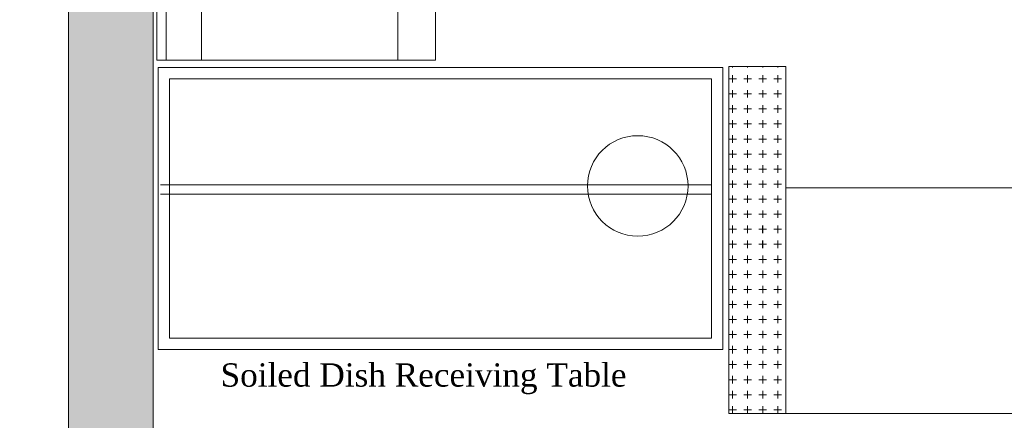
# Model space of a CAD drawing. Extents: x 3940905 to 4145695, y 925352 to 1109797.
# Tile 26 of 256: x 3945967 to 3948583, y 1098746 to 1099811. Entities that reach past the tile are written whole.
import ezdxf

# ---------------------------------------------------------------- set-up
doc = ezdxf.new("R2010")
doc.units = 0
doc.header["$LTSCALE"] = 750
doc.header["$MEASUREMENT"] = 0
for name, color, linetype, lineweight in [('CKD Equipments', 252, 'CONTINUOUS', 0), ('HATCH', 7, 'CONTINUOUS', 0), ('wall', 7, 'CONTINUOUS', 25)]:
    doc.layers.add(name, color=color, linetype=linetype, lineweight=lineweight)
doc.layers.add('S-Hatch_8', color=7, linetype='CONTINUOUS')
doc.layers.add('TEXT', color=7, linetype='CONTINUOUS')
doc.styles.add('TXT1', font='times.ttf')

msp = doc.modelspace()

# ---------------------------------------------------------------- hatches: boundary and pattern name
at = {"layer": 'HATCH'}
h = msp.add_hatch(color=8, dxfattribs=at)
h.dxf.hatch_style = 1
h.paths.add_polyline_path([(3958692, 1101902.6), (3946097, 1101902.6), (3946097, 1087857.6), (3945967, 1087857.6), (3945967, 1073894.6), (3946130, 1073894.6), (3946130, 1067370.5), (3946587, 1067370.5), (3946587, 1071944.6), (3946587, 1074057.6), (3946197, 1074057.6), (3946197, 1087627.6), (3946322, 1087627.6), (3946322, 1101672.6), (3958692, 1101672.6)])

# ---------------------------------------------------------------- linework, layer by layer
at = {"layer": 'CKD Equipments', "color": 252, "true_color": 0x989898}
for p, q in [((3946331.1, 1100909.3), (3946331.1, 1099702.9)), ((3946356.3, 1099702.9), (3946356.3, 1100909.3)), ((3946450.2, 1099702.9), (3946450.2, 1100909.3)), ((3946971.2, 1099702.9), (3946971.2, 1100909.3)), ((3947071.5, 1099702.9), (3947071.5, 1100909.3)), ((3946331.1, 1099702.9), (3947071.5, 1099702.9)), ((3946331.4, 1099702.9), (3946356.3, 1099702.9)), ((3947834.7, 1099683.5), (3946334.7, 1099683.5)), ((3946334.7, 1099683.5), (3946334.7, 1098933.5)), ((3946356.1, 1099702.9), (3946450.2, 1099702.9)), ((3947071.5, 1099702.9), (3946971.2, 1099702.9)), ((3947834.7, 1098933.5), (3947834.7, 1099683.5)), ((3947804.7, 1099653.5), (3946364.7, 1099653.5)), ((3946364.7, 1099653.5), (3946364.7, 1098963.6)), ((3947804.7, 1098963.6), (3947804.7, 1099653.5)), ((3947804.7, 1099372.1), (3946340.8, 1099372.1)), ((3948002.1, 1099363.5), (3948929, 1099363.5)), ((3948002.1, 1098763.6), (3948002.1, 1099363.5)), ((3948002.1, 1099363.5), (3948002.1, 1099363.5)), ((3948002.1, 1099363.5), (3948929, 1099363.5)), ((3947804.7, 1099347.2), (3946340.8, 1099347.2)), ((3946364.7, 1098963.6), (3947804.7, 1098963.6)), ((3946334.7, 1098933.5), (3947834.7, 1098933.5)), ((3948929, 1098763.6), (3948002.1, 1098763.6))]:
    msp.add_line(p, q, dxfattribs=at)
at = {"layer": 'CKD Equipments'}
for p, q in [((3947851, 1099686.1), (3948002.1, 1099686.1)), ((3947851, 1098763.6), (3947851, 1099686.1)), ((3948002.1, 1099686.1), (3948002.1, 1098763.6)), ((3948002.1, 1098763.6), (3947851, 1098763.6))]:
    msp.add_line(p, q, dxfattribs=at)
at = {"layer": 'CKD Equipments', "color": 252, "linetype": 'Continuous'}
for p, q in [((3947861, 1099683.6), (3947861, 1099686.1)), ((3947901, 1099683.6), (3947901, 1099686.1)), ((3947941, 1099683.6), (3947941, 1099686.1)), ((3947981, 1099683.6), (3947981, 1099686.1)), ((3947851, 1099653.6), (3947871, 1099653.6)), ((3947861, 1099643.6), (3947861, 1099663.6)), ((3947891, 1099653.6), (3947911, 1099653.6)), ((3947901, 1099643.6), (3947901, 1099663.6)), ((3947931, 1099653.6), (3947951, 1099653.6)), ((3947941, 1099643.6), (3947941, 1099663.6)), ((3947971, 1099653.6), (3947991, 1099653.6)), ((3947981, 1099643.6), (3947981, 1099663.6)), ((3947851, 1099613.6), (3947871, 1099613.6)), ((3947861, 1099603.6), (3947861, 1099623.6)), ((3947891, 1099613.6), (3947911, 1099613.6)), ((3947901, 1099603.6), (3947901, 1099623.6)), ((3947931, 1099613.6), (3947951, 1099613.6)), ((3947941, 1099603.6), (3947941, 1099623.6)), ((3947971, 1099613.6), (3947991, 1099613.6)), ((3947981, 1099603.6), (3947981, 1099623.6)), ((3947851, 1099573.6), (3947871, 1099573.6)), ((3947861, 1099563.6), (3947861, 1099583.6)), ((3947891, 1099573.6), (3947911, 1099573.6)), ((3947901, 1099563.6), (3947901, 1099583.6)), ((3947931, 1099573.6), (3947951, 1099573.6)), ((3947941, 1099563.6), (3947941, 1099583.6)), ((3947971, 1099573.6), (3947991, 1099573.6)), ((3947981, 1099563.6), (3947981, 1099583.6)), ((3947851, 1099533.6), (3947871, 1099533.6)), ((3947861, 1099523.6), (3947861, 1099543.6)), ((3947891, 1099533.6), (3947911, 1099533.6)), ((3947901, 1099523.6), (3947901, 1099543.6)), ((3947931, 1099533.6), (3947951, 1099533.6)), ((3947941, 1099523.6), (3947941, 1099543.6)), ((3947971, 1099533.6), (3947991, 1099533.6)), ((3947981, 1099523.6), (3947981, 1099543.6)), ((3947861, 1099483.6), (3947861, 1099503.6)), ((3947901, 1099483.6), (3947901, 1099503.6)), ((3947941, 1099483.6), (3947941, 1099503.6)), ((3947981, 1099483.6), (3947981, 1099503.6)), ((3947851, 1099493.6), (3947871, 1099493.6)), ((3947891, 1099493.6), (3947911, 1099493.6)), ((3947931, 1099493.6), (3947951, 1099493.6)), ((3947971, 1099493.6), (3947991, 1099493.6)), ((3947851, 1099453.6), (3947871, 1099453.6)), ((3947861, 1099443.6), (3947861, 1099463.6)), ((3947891, 1099453.6), (3947911, 1099453.6)), ((3947901, 1099443.6), (3947901, 1099463.6)), ((3947931, 1099453.6), (3947951, 1099453.6)), ((3947941, 1099443.6), (3947941, 1099463.6)), ((3947971, 1099453.6), (3947991, 1099453.6)), ((3947981, 1099443.6), (3947981, 1099463.6)), ((3947861, 1099403.6), (3947861, 1099423.6)), ((3947901, 1099403.6), (3947901, 1099423.6)), ((3947941, 1099403.6), (3947941, 1099423.6)), ((3947981, 1099403.6), (3947981, 1099423.6)), ((3947851, 1099413.6), (3947871, 1099413.6)), ((3947891, 1099413.6), (3947911, 1099413.6)), ((3947931, 1099413.6), (3947951, 1099413.6)), ((3947971, 1099413.6), (3947991, 1099413.6)), ((3947851, 1099373.6), (3947871, 1099373.6)), ((3947861, 1099363.6), (3947861, 1099383.6)), ((3947891, 1099373.6), (3947911, 1099373.6)), ((3947901, 1099363.6), (3947901, 1099383.6)), ((3947931, 1099373.6), (3947951, 1099373.6)), ((3947941, 1099363.6), (3947941, 1099383.6)), ((3947971, 1099373.6), (3947991, 1099373.6)), ((3947981, 1099363.6), (3947981, 1099383.6)), ((3947861, 1099323.6), (3947861, 1099343.6)), ((3947901, 1099323.6), (3947901, 1099343.6)), ((3947941, 1099323.6), (3947941, 1099343.6)), ((3947981, 1099323.6), (3947981, 1099343.6)), ((3947851, 1099333.6), (3947871, 1099333.6)), ((3947891, 1099333.6), (3947911, 1099333.6)), ((3947931, 1099333.6), (3947951, 1099333.6)), ((3947971, 1099333.6), (3947991, 1099333.6)), ((3947851, 1099293.6), (3947871, 1099293.6)), ((3947861, 1099283.6), (3947861, 1099303.6)), ((3947891, 1099293.6), (3947911, 1099293.6)), ((3947901, 1099283.6), (3947901, 1099303.6)), ((3947931, 1099293.6), (3947951, 1099293.6)), ((3947941, 1099283.6), (3947941, 1099303.6)), ((3947971, 1099293.6), (3947991, 1099293.6)), ((3947981, 1099283.6), (3947981, 1099303.6)), ((3947861, 1099243.6), (3947861, 1099263.6)), ((3947901, 1099243.6), (3947901, 1099263.6)), ((3947981, 1099243.6), (3947981, 1099263.6)), ((3947851, 1099253.6), (3947871, 1099253.6)), ((3947891, 1099253.6), (3947911, 1099253.6)), ((3947931, 1099253.6), (3947951, 1099253.6)), ((3947971, 1099253.6), (3947991, 1099253.6)), ((3947851, 1099213.6), (3947871, 1099213.6)), ((3947861, 1099203.6), (3947861, 1099223.6)), ((3947891, 1099213.6), (3947911, 1099213.6)), ((3947901, 1099203.6), (3947901, 1099223.6)), ((3947931, 1099213.6), (3947951, 1099213.6)), ((3947971, 1099213.6), (3947991, 1099213.6)), ((3947981, 1099203.6), (3947981, 1099223.6)), ((3947861, 1099163.6), (3947861, 1099183.6)), ((3947901, 1099163.6), (3947901, 1099183.6)), ((3947941, 1099163.6), (3947941, 1099183.6)), ((3947981, 1099163.6), (3947981, 1099183.6)), ((3947851, 1099173.6), (3947871, 1099173.6)), ((3947891, 1099173.6), (3947911, 1099173.6)), ((3947931, 1099173.6), (3947951, 1099173.6)), ((3947971, 1099173.6), (3947991, 1099173.6)), ((3947851, 1099133.6), (3947871, 1099133.6)), ((3947861, 1099123.6), (3947861, 1099143.6)), ((3947891, 1099133.6), (3947911, 1099133.6)), ((3947901, 1099123.6), (3947901, 1099143.6)), ((3947931, 1099133.6), (3947951, 1099133.6)), ((3947941, 1099123.6), (3947941, 1099143.6)), ((3947971, 1099133.6), (3947991, 1099133.6)), ((3947981, 1099123.6), (3947981, 1099143.6)), ((3947861, 1099083.6), (3947861, 1099103.6)), ((3947901, 1099083.6), (3947901, 1099103.6)), ((3947941, 1099083.6), (3947941, 1099103.6)), ((3947981, 1099083.6), (3947981, 1099103.6)), ((3947851, 1099093.6), (3947871, 1099093.6)), ((3947891, 1099093.6), (3947911, 1099093.6)), ((3947931, 1099093.6), (3947951, 1099093.6)), ((3947971, 1099093.6), (3947991, 1099093.6)), ((3947851, 1099053.6), (3947871, 1099053.6)), ((3947861, 1099043.6), (3947861, 1099063.6)), ((3947891, 1099053.6), (3947911, 1099053.6)), ((3947901, 1099043.6), (3947901, 1099063.6)), ((3947931, 1099053.6), (3947951, 1099053.6)), ((3947941, 1099043.6), (3947941, 1099063.6)), ((3947971, 1099053.6), (3947991, 1099053.6)), ((3947981, 1099043.6), (3947981, 1099063.6)), ((3947861, 1099003.6), (3947861, 1099023.6)), ((3947901, 1099003.6), (3947901, 1099023.6)), ((3947941, 1099003.6), (3947941, 1099023.6)), ((3947981, 1099003.6), (3947981, 1099023.6)), ((3947851, 1099013.6), (3947871, 1099013.6)), ((3947891, 1099013.6), (3947911, 1099013.6)), ((3947931, 1099013.6), (3947951, 1099013.6)), ((3947971, 1099013.6), (3947991, 1099013.6)), ((3947851, 1098973.6), (3947871, 1098973.6)), ((3947861, 1098963.6), (3947861, 1098983.6)), ((3947891, 1098973.6), (3947911, 1098973.6)), ((3947901, 1098963.6), (3947901, 1098983.6)), ((3947931, 1098973.6), (3947951, 1098973.6)), ((3947941, 1098963.6), (3947941, 1098983.6)), ((3947971, 1098973.6), (3947991, 1098973.6)), ((3947981, 1098963.6), (3947981, 1098983.6)), ((3947851, 1098933.6), (3947871, 1098933.6)), ((3947861, 1098923.6), (3947861, 1098943.6)), ((3947891, 1098933.6), (3947911, 1098933.6)), ((3947901, 1098923.6), (3947901, 1098943.6)), ((3947931, 1098933.6), (3947951, 1098933.6)), ((3947941, 1098923.6), (3947941, 1098943.6)), ((3947971, 1098933.6), (3947991, 1098933.6)), ((3947981, 1098923.6), (3947981, 1098943.6)), ((3947851, 1098893.6), (3947871, 1098893.6)), ((3947861, 1098883.6), (3947861, 1098903.6)), ((3947891, 1098893.6), (3947911, 1098893.6)), ((3947901, 1098883.6), (3947901, 1098903.6)), ((3947931, 1098893.6), (3947951, 1098893.6)), ((3947941, 1098883.6), (3947941, 1098903.6)), ((3947971, 1098893.6), (3947991, 1098893.6)), ((3947981, 1098883.6), (3947981, 1098903.6)), ((3947851, 1098853.6), (3947871, 1098853.6)), ((3947861, 1098843.6), (3947861, 1098863.6)), ((3947891, 1098853.6), (3947911, 1098853.6)), ((3947901, 1098843.6), (3947901, 1098863.6)), ((3947931, 1098853.6), (3947951, 1098853.6)), ((3947941, 1098843.6), (3947941, 1098863.6)), ((3947971, 1098853.6), (3947991, 1098853.6)), ((3947981, 1098843.6), (3947981, 1098863.6)), ((3947861, 1098803.6), (3947861, 1098823.6)), ((3947901, 1098803.6), (3947901, 1098823.6)), ((3947941, 1098803.6), (3947941, 1098823.6)), ((3947981, 1098803.6), (3947981, 1098823.6)), ((3947851, 1098813.6), (3947871, 1098813.6)), ((3947891, 1098813.6), (3947911, 1098813.6)), ((3947931, 1098813.6), (3947951, 1098813.6)), ((3947971, 1098813.6), (3947991, 1098813.6)), ((3947851, 1098773.6), (3947871, 1098773.6)), ((3947861, 1098763.6), (3947861, 1098783.6)), ((3947891, 1098773.6), (3947911, 1098773.6)), ((3947901, 1098763.6), (3947901, 1098783.6)), ((3947931, 1098773.6), (3947951, 1098773.6)), ((3947941, 1098763.6), (3947941, 1098783.6)), ((3947971, 1098773.6), (3947991, 1098773.6)), ((3947981, 1098763.6), (3947981, 1098783.6))]:
    msp.add_line(p, q, dxfattribs=at)
at = {"layer": 'CKD Equipments', "color": 42}
msp.add_circle((3947609, 1099368.8), 133.6, dxfattribs=at)
at = {"layer": 'S-Hatch_8', "color": 251, "true_color": 0x636466}
for p, q in [((3947941, 1099243.6), (3947941, 1099263.6)), ((3947941, 1099203.6), (3947941, 1099223.6))]:
    msp.add_line(p, q, dxfattribs=at)
at = {"layer": 'wall', "lineweight": 0, "ltscale": 2}
msp.add_lwpolyline([(3958692, 1101902.6), (3946097, 1101902.6), (3946097, 1087857.6), (3945967, 1087857.6), (3945967, 1073894.6), (3946130, 1073894.6), (3946130, 1067370.5), (3946587, 1067370.5), (3946587, 1074057.6), (3946197, 1074057.6), (3946197, 1087627.6), (3946322, 1087627.6), (3946322, 1101672.6), (3958692, 1101672.6)], close=True, dxfattribs=at)

# ---------------------------------------------------------------- texts
at = {"layer": 'TEXT', "insert": (3946500.6, 1098897.1), "char_height": 61.963, "width": 1413.658, "attachment_point": 1, "style": 'TXT1'}
msp.add_mtext('Soiled Dish Receiving Table', dxfattribs=at)

doc.saveas('drawing.dxf')
